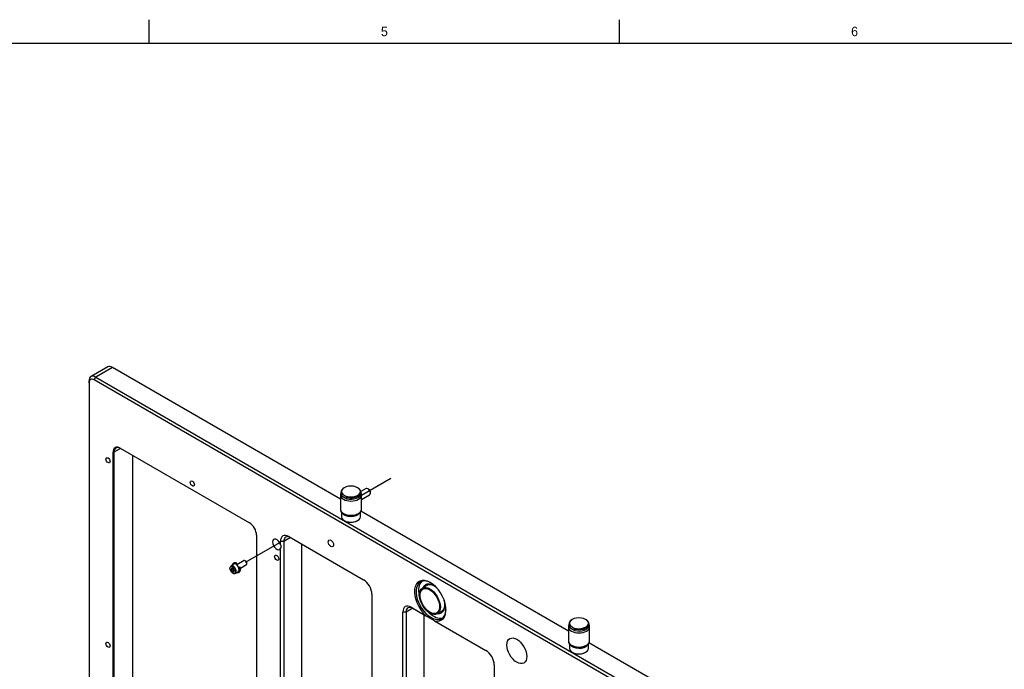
# Model space of a CAD drawing. Extents: x 0 to 826, y -21 to 621.
# Tile 15 of 18: x 393 to 603, y 441 to 579. Entities that reach past the tile are written whole.
import ezdxf
from ezdxf.enums import TextEntityAlignment as Align
from ezdxf.lldxf.tags import DXFTag

# ---------------------------------------------------------------- set-up
doc = ezdxf.new("R2010")
doc.units = 0
for name, color, linetype in [('DEFAULT', 7, 'CONTINUOUS'), ('DV2_デフォルト', 7, 'CONTINUOUS'), ('LAYER0$C$L0', 7, 'CONTINUOUS'), ('LAYER1$C$L1', 7, 'CONTINUOUS'), ('MKA-275630B', 7, 'CONTINUOUS'), ('MKE-244739A_E698', 7, 'CONTINUOUS'), ('MKE-247033A', 7, 'CONTINUOUS'), ('MPX-247034A', 7, 'CONTINUOUS'), ('YBB-020348_PART_', 7, 'CONTINUOUS'), ('YEE-020314-1', 7, 'CONTINUOUS'), ('YKG-HS2X6_STD', 7, 'CONTINUOUS'), ('YWR-JS2_STD', 7, 'CONTINUOUS')]:
    doc.layers.add(name, color=color, linetype=linetype)
doc.styles.add('SEACAD_ARIAL_TTF', font='txt')
tags = doc.linetypes.add('CENTER2', pattern=[28.575, 19.05, -3.175, 3.175, -3.175]).pattern_tags.tags
tags[10:11] = [DXFTag(74, 4), DXFTag(75, 0), DXFTag(340, '0'), DXFTag(46, 0.0), DXFTag(50, 0.0), DXFTag(44, 0.0), DXFTag(45, 0.0)]
tags[8:9] = [DXFTag(74, 4), DXFTag(75, 0), DXFTag(340, '0'), DXFTag(46, 0.0), DXFTag(50, 0.0), DXFTag(44, 0.0), DXFTag(45, 0.0)]
tags[6:7] = [DXFTag(74, 4), DXFTag(75, 0), DXFTag(340, '0'), DXFTag(46, 0.0), DXFTag(50, 0.0), DXFTag(44, 0.0), DXFTag(45, 0.0)]
tags[4:5] = [DXFTag(74, 4), DXFTag(75, 0), DXFTag(340, '0'), DXFTag(46, 0.0), DXFTag(50, 0.0), DXFTag(44, 0.0), DXFTag(45, 0.0)]

# ---------------------------------------------------------------- blocks, each defined once
blk = doc.blocks.new('SE2')
at = {"layer": 'DV2_デフォルト', "color": 7, "linetype": 'CENTER2'}
for p, q in [((471.95, 481.44), (465.69, 477.82)), ((448.27, 467.76), (440.93, 463.52))]:
    blk.add_line(p, q, dxfattribs=at)
at = {"layer": 'MKA-275630B', "color": 7, "linetype": 'CONTINUOUS'}
for p, q in [((411.65, 505.13), (408.11, 503.09)), ((412.65, 505.03), (409.11, 502.99)), ((461.2, 477), (412.65, 505.03)), ((407.7, 501.77), (407.7, 502.17)), ((407.7, 501.77), (407.7, 311.69)), ((408.76, 502.38), (409.11, 502.99)), ((689.9, 340.06), (408.76, 502.38)), ((409.11, 502.99), (690.26, 340.67)), ((412.8, 431.54), (412.8, 486.99)), ((412.98, 486.99), (412.8, 486.99)), ((414.39, 487.8), (412.98, 486.99)), ((412.98, 486.99), (412.98, 431.47)), ((414.3, 487.86), (441.85, 471.95)), ((417.04, 433.82), (417.04, 486.27)), ((509.75, 448.97), (465.58, 474.47)), ((443.35, 469.35), (443.35, 302.93)), ((449.16, 468.03), (448.46, 468.03)), ((448.46, 467.33), (448.46, 468.03)), ((450.58, 468.85), (449.16, 468.03)), ((449.16, 468.03), (449.16, 428.57)), ((450.22, 469.06), (466.13, 459.87)), ((448.46, 428.57), (448.46, 466.53)), ((452.96, 429.84), (452.96, 467.47)), ((467.9, 456.81), (467.9, 417.34)), ((474.5, 413.53), (474.5, 453)), ((475.21, 453), (474.5, 453)), ((476.62, 453.82), (475.21, 453)), ((475.21, 453), (475.21, 413.53)), ((476.27, 454.02), (479.43, 452.19)), ((479.01, 414.81), (479.01, 452.44)), ((481.24, 451.15), (479.43, 452.19)), ((481.24, 451.15), (492.18, 444.83)), ((587.88, 403.86), (514.13, 446.44)), ((493.94, 441.77), (493.94, 402.3))]:
    blk.add_line(p, q, dxfattribs=at)
for centre, major_axis, start_param, end_param in [((412.65, 503.4), (1, -1.73), 2.356194, 3.141593), ((409.11, 501.36), (1, -1.73), 2.356194, 3.926991), ((408.76, 501.15), (0.75, -1.3), 2.356194, 3.926991), ((414.3, 486.12), (1.06, -1.84), 2.356194, 3.926991), ((414.39, 486.17), (1, -1.73), 2.356194, 3.926991), ((441.85, 470.22), (-1.06, 1.84), 3.926991, 5.497787), ((447.64, 467.4), (-0.63, 1.08), 4.329707, 9.80746), ((450.22, 467.01), (1.25, -2.17), 2.356194, 3.926991), ((450.58, 467.22), (1, -1.73), 2.356194, 3.926991), ((446.83, 466.93), (-1.77, 0), 2.738877, 3.544308), ((466.13, 457.83), (-1.25, 2.17), 3.926991, 5.497787), ((480.33, 455.41), (-2.37, 4.11), 2.628483, 8.367091), ((480.51, 455.51), (2.25, -3.9), 2.3836, 6.283185), ((481.04, 455.82), (2.25, -3.9), 3.259718, 4.237552), ((481.04, 455.82), (-1.71, 2.97), 5.135806, 6.283185), ((481.04, 455.82), (-1.71, 2.97), 0, 0.384443), ((481.22, 455.92), (1.59, -2.75), 2.394828, 3.141593), ((481.04, 455.82), (-1.71, 2.97), 2.757149, 4.288972), ((476.27, 451.98), (1.25, -2.17), 2.356194, 3.926991), ((476.62, 452.18), (1, -1.73), 2.356194, 3.926991), ((481.04, 455.82), (2.25, -3.9), 5.187226, 6.16506), ((480.51, 455.51), (2.25, -3.9), 0, 0.757993), ((481.22, 455.92), (1.59, -2.75), 0, 0.746765), ((492.18, 442.79), (-1.25, 2.17), 3.926991, 5.497787)]:
    blk.add_ellipse(centre, major_axis=major_axis, ratio=0.57735, start_param=start_param, end_param=end_param, dxfattribs=at)
for centre, major_axis in [((411.72, 485.28), (-0.307, 0.532)), ((429.68, 480.34), (-0.307, 0.532)), ((459.17, 467.62), (-0.405, 0.702)), ((447.64, 464.54), (-0.307, 0.532)), ((411.72, 446.04), (-0.307, 0.532)), ((498.77, 444.76), (-1.5, 2.6))]:
    blk.add_ellipse(centre, major_axis=major_axis, ratio=0.57735, dxfattribs=at)
at = {"layer": 'MKE-244739A_E698', "color": 7, "linetype": 'CONTINUOUS'}
for p, q in [((466.68, 479.26), (465.59, 478.63)), ((467.27, 479.1), (467.05, 479.22)), ((467.57, 478.68), (467.57, 478.47)), ((467.58, 478.3), (467.58, 478.34)), ((465.7, 476.96), (467.43, 477.96))]:
    blk.add_line(p, q, dxfattribs=at)
for centre, major_axis, start_param, end_param in [((467.05, 478.61), (-0.375, 0.65), 3.141593, 6.283185), ((467.27, 478.73), (0.225, -0.39), 1.125235, 2.356194), ((467.09, 478.63), (0.35, -0.606), 0.785398, 1.001359)]:
    blk.add_ellipse(centre, major_axis=major_axis, ratio=0.57735, start_param=start_param, end_param=end_param, dxfattribs=at)
at = {"layer": 'MKE-247033A', "color": 7, "linetype": 'CONTINUOUS'}
for p, q in [((461.3, 478.52), (461.3, 478.23)), ((461.48, 477.74), (461.48, 478.02)), ((462.03, 479.46), (461.93, 479.4)), ((465.6, 478.23), (465.6, 478.52)), ((461.48, 477.74), (462.59, 477.09)), ((462.59, 477.09), (462.59, 477.38)), ((510.58, 451.43), (510.48, 451.37)), ((509.85, 450.49), (509.85, 450.2)), ((510.03, 449.71), (510.03, 449.99)), ((510.03, 449.71), (511.14, 449.06)), ((511.14, 449.06), (511.14, 449.35)), ((514.15, 450.2), (514.15, 450.49))]:
    blk.add_line(p, q, dxfattribs=at)
for centre, radius, start, end in [((461.23, 476.47), 1.58, 59.484, 81.1394), ((463.44, 477.1), 2.75, 44.007, 58.8918), ((460.61, 475.47), 2.75, 44.007, 58.8918), ((511.99, 449.07), 2.75, 44.007, 58.8918), ((509.78, 448.44), 1.58, 59.484, 81.1394), ((509.16, 447.44), 2.75, 44.007, 58.8918)]:
    blk.add_arc(centre, radius, start, end, dxfattribs=at)
for centre, major_axis, start_param, end_param in [((463.45, 478.52), (2.15, 0), 2.356194, 3.551241), ((463.45, 478.64), (2, 0), 0.785398, 3.926991), ((463.45, 478.23), (2.15, 0), 3.141593, 3.551241), ((463.45, 478.64), (-2, 0), 0.785398, 3.926991), ((463.45, 478.52), (-2.15, 0), 1.161148, 3.551241), ((463.45, 478.23), (-2.15, 0), 1.161148, 3.141593), ((512, 450.49), (2.15, 0), 2.356194, 3.551241), ((512, 450.61), (2, 0), 0.785398, 3.926991), ((512, 450.61), (-2, 0), 0.785398, 3.926991), ((512, 450.49), (-2.15, 0), 1.161148, 3.551241), ((512, 450.2), (2.15, 0), 3.141593, 3.551241), ((512, 450.2), (-2.15, 0), 1.161148, 3.141593)]:
    blk.add_ellipse(centre, major_axis=major_axis, ratio=0.57735, start_param=start_param, end_param=end_param, dxfattribs=at)
at = {"layer": 'MPX-247034A', "color": 7, "linetype": 'CONTINUOUS'}
for p, q in [((461.45, 474.24), (461.45, 473.29)), ((465.45, 473.29), (465.45, 474.21)), ((462.03, 472.48), (462.1, 472.44)), ((464.79, 472.44), (464.86, 472.48)), ((510, 446.21), (510, 445.26)), ((514, 445.26), (514, 446.17)), ((510.58, 444.45), (510.65, 444.41)), ((513.34, 444.41), (513.41, 444.45))]:
    blk.add_line(p, q, dxfattribs=at)
for centre, major_axis, start_param, end_param in [((463.45, 474.48), (2, 0), 3.485458, 5.882134), ((463.45, 473.29), (-2, 0), 0, 3.141593), ((463.45, 473.21), (1.9, 0), 3.926991, 5.497787), ((512, 445.26), (-2, 0), 0, 3.141593), ((512, 446.45), (2, 0), 3.485458, 5.882134), ((512, 445.18), (1.9, 0), 3.926991, 5.497787)]:
    blk.add_ellipse(centre, major_axis=major_axis, ratio=0.57735, start_param=start_param, end_param=end_param, dxfattribs=at)
at = {"layer": 'YBB-020348_PART_', "color": 7, "linetype": 'CONTINUOUS'}
for p, q in [((461.2, 477.91), (461.2, 474.89)), ((465.7, 474.89), (465.7, 477.91)), ((509.75, 449.88), (509.75, 446.86)), ((514.25, 446.86), (514.25, 449.88))]:
    blk.add_line(p, q, dxfattribs=at)
for centre, radius, start, end in [((462.48, 477.85), 1.28, 164.94, 174.8889), ((464.71, 474.22), 0.497, 282.0798, 315.5499), ((511.03, 449.82), 1.28, 164.94, 174.8889), ((513.26, 446.19), 0.497, 282.0798, 315.5499)]:
    blk.add_arc(centre, radius, start, end, dxfattribs=at)
for centre, start_param, end_param in [((463.45, 477.91), 3.106743, 3.141593), ((463.45, 477.91), 3.141593, 6.283185), ((463.45, 477.91), 0.009482, 0.030036), ((463.45, 477.91), 0, 0.009482), ((463.45, 474.89), 3.141593, 6.283185), ((512, 449.88), 3.106743, 3.141593), ((512, 449.88), 3.141593, 6.283185), ((512, 449.88), 0.009482, 0.030036), ((512, 449.88), 0, 0.009482), ((512, 446.86), 3.141593, 6.283185)]:
    blk.add_ellipse(centre, major_axis=(2.25, 0), ratio=0.57735, start_param=start_param, end_param=end_param, dxfattribs=at)
for points, knots in [([(465.67, 477.92), (465.67, 478), (465.68, 478.12), (465.65, 478.25), (465.63, 478.3)], [0, 0, 0, 0, 0.1884273, 0.3284376, 0.3284376, 0.3284376, 0.3284376]), ([(461.21, 474.95), (461.21, 474.93), (461.16, 474.75), (461.3, 474.37), (461.63, 473.96), (462.16, 473.64), (462.84, 473.44), (463.6, 473.4), (464.31, 473.49), (464.65, 473.65), (464.82, 473.73)], [0, 0, 0, 0, 0.014839, 0.151963, 0.284877, 0.427447, 0.579587, 0.732625, 0.886227, 1, 1, 1, 1]), ([(465.07, 473.87), (465.22, 473.98), (465.47, 474.17), (465.69, 474.56), (465.68, 474.8), (465.67, 474.9)], [0, 0, 0, 0, 0.370061, 0.781333, 1, 1, 1, 1]), ([(514.22, 449.89), (514.22, 449.97), (514.23, 450.09), (514.2, 450.22), (514.18, 450.27)], [0, 0, 0, 0, 0.1884273, 0.3284376, 0.3284376, 0.3284376, 0.3284376]), ([(509.76, 446.92), (509.76, 446.9), (509.71, 446.72), (509.85, 446.34), (510.18, 445.93), (510.71, 445.61), (511.39, 445.41), (512.15, 445.36), (512.86, 445.46), (513.2, 445.62), (513.37, 445.7)], [0, 0, 0, 0, 0.014839, 0.151963, 0.284877, 0.427447, 0.579587, 0.732625, 0.886227, 1, 1, 1, 1]), ([(513.62, 445.84), (513.77, 445.95), (514.02, 446.14), (514.24, 446.53), (514.23, 446.77), (514.22, 446.87)], [0, 0, 0, 0, 0.370061, 0.781333, 1, 1, 1, 1])]:
    blk.add_open_spline(points, degree=3, knots=knots, dxfattribs=at)
at = {"layer": 'YEE-020314-1', "color": 7, "linetype": 'CONTINUOUS'}
for p, q in [((479.63, 458.67), (478.66, 458.11)), ((481.84, 452.61), (482.8, 453.17))]:
    blk.add_line(p, q, dxfattribs=at)
for major_axis in [(1.59, -2.75), (1.46, -2.53)]:
    blk.add_ellipse((480.25, 455.36), major_axis=major_axis, ratio=0.57735, dxfattribs=at)
at = {"layer": 'YKG-HS2X6_STD', "color": 7, "linetype": 'CONTINUOUS'}
for p, q in [((440.68, 463.96), (439.14, 463.07)), ((441.1, 463.83), (440.93, 463.93)), ((441.28, 463.32), (441.28, 463.52)), ((438.51, 463.22), (437.87, 462.86)), ((438.35, 462.21), (438, 462.01)), ((438.58, 461.85), (438.24, 461.66)), ((438.35, 462.21), (438.36, 462.29)), ((438.47, 462.04), (438.35, 462.21)), ((438.57, 461.9), (438.47, 462.04)), ((438.82, 461.21), (439.46, 461.58)), ((439.9, 462.35), (441.18, 463.09))]:
    blk.add_line(p, q, dxfattribs=at)
blk.add_arc((437.74, 461.56), 0.513, 10.7249, 60.1738, dxfattribs=at)
for centre, major_axis, start_param, end_param in [((438.98, 462.4), (-0.475, 0.823), 3.141593, 6.283185), ((440.93, 463.52), (-0.25, 0.433), 3.141593, 6.283185), ((441.1, 463.63), (-0.125, 0.217), 3.926991, 5.497787), ((438.35, 462.03), (0.475, -0.823), 0, 3.141593), ((438.27, 461.99), (-0.217, 0.375), 0.163753, 1.21095), ((438.27, 461.99), (-0.217, 0.375), 1.21095, 2.258148), ((438.27, 461.99), (0.217, -0.375), 2.258148, 3.305346), ((438.27, 461.99), (-0.217, 0.375), 2.258148, 3.305346), ((438.35, 462.03), (0.475, -0.823), 5.399741, 6.283185), ((438.27, 461.99), (0.217, -0.375), 1.21095, 2.258148), ((438.63, 462.2), (-0.187, 0.325), 1.024434, 1.734549), ((438.63, 462.2), (0.188, -0.325), 4.876142, 5.258751), ((438.27, 461.99), (0.217, -0.375), 0.163753, 1.21095)]:
    blk.add_ellipse(centre, major_axis=major_axis, ratio=0.57735, start_param=start_param, end_param=end_param, dxfattribs=at)
blk.add_ellipse((438.27, 461.99), major_axis=(-0.425, 0.736), ratio=0.57735, dxfattribs=at)
for points, knots in [([(438, 462.01), (438.02, 462.07), (438.05, 462.14), (438.06, 462.26), (438.04, 462.3), (438.03, 462.34)], [0, 0, 0, 0, 0.5, 0.5, 1, 1, 1, 1]), ([(438.03, 462.34), (438.06, 462.35), (438.09, 462.35), (438.15, 462.36), (438.18, 462.36), (438.25, 462.36), (438.28, 462.34), (438.3, 462.33)], [0, 0, 0, 0, 0.25, 0.25, 0.5, 0.5, 1, 1, 1, 1]), ([(438.52, 461.64), (438.51, 461.65), (438.5, 461.66), (438.47, 461.67), (438.45, 461.67), (438.38, 461.68), (438.31, 461.67), (438.24, 461.66)], [0, 0, 0, 0, 0.25, 0.25, 0.5, 0.5, 1, 1, 1, 1]), ([(438.58, 461.86), (438.58, 461.85), (438.58, 461.84), (438.57, 461.78), (438.55, 461.71), (438.52, 461.64)], [0.4183292, 0.4183292, 0.4183292, 0.4183292, 0.5, 0.5, 1, 1, 1, 1])]:
    blk.add_open_spline(points, degree=3, knots=knots, dxfattribs=at)
at = {"layer": 'YWR-JS2_STD', "color": 7, "linetype": 'CONTINUOUS'}
for p, q in [((438.61, 463.46), (438.43, 463.35)), ((438.99, 463.17), (439.15, 463.41)), ((438.99, 463.29), (438.93, 463.2)), ((439.53, 461.45), (439.71, 461.55)), ((439.58, 462.42), (439.63, 462.51)), ((439.8, 462.64), (439.68, 462.46))]:
    blk.add_line(p, q, dxfattribs=at)
for centre, major_axis, ratio, start_param, end_param in [((438.98, 462.4), (-0.55, 0.953), 0.57735, -0.798084, 0.528357), ((439.16, 462.5), (-0.55, 0.953), 0.57735, -0.768885, 0), ((438.36, 462.04), (0.75, 1.7), 0.058085, -0.718904, -0.596716), ((439.38, 462.63), (-1.16, 0.51), 0.537283, -1.143619, -1.05063), ((438.98, 462.4), (-0.55, 0.953), 0.57735, 2.613235, 4.501588), ((438.76, 462.28), (1.16, -0.51), 0.537283, 0.892271, 0.98526), ((439.16, 462.5), (-0.55, 0.953), 0.57735, 3.141593, 4.530787), ((439.78, 462.86), (-0.75, -1.7), 0.058085, 1.346185, 1.468374)]:
    blk.add_ellipse(centre, major_axis=major_axis, ratio=ratio, start_param=start_param, end_param=end_param, dxfattribs=at)

msp = doc.modelspace()

# ---------------------------------------------------------------- linework, layer by layer
at = {"layer": 'LAYER0$C$L0', "color": 7, "linetype": 'CONTINUOUS'}
for p, q in [((420.5, 574), (420.5, 579)), ((520.62, 574), (520.62, 579)), ((20, 574), (821, 574))]:
    msp.add_line(p, q, dxfattribs=at)

# ---------------------------------------------------------------- block references
at = {"layer": 'DEFAULT'}
msp.add_blockref('SE2', (0, 0), dxfattribs=at)

# ---------------------------------------------------------------- texts
at = {"layer": 'LAYER1$C$L1', "color": 7, "linetype": 'CONTINUOUS', "style": 'SEACAD_ARIAL_TTF'}
for s, p in [('5', (469.83, 577.5)), ('6', (569.95, 577.5))]:
    msp.add_text(s, height=2, dxfattribs=at).set_placement(p, align=Align.TOP_LEFT)

doc.saveas('drawing.dxf')
